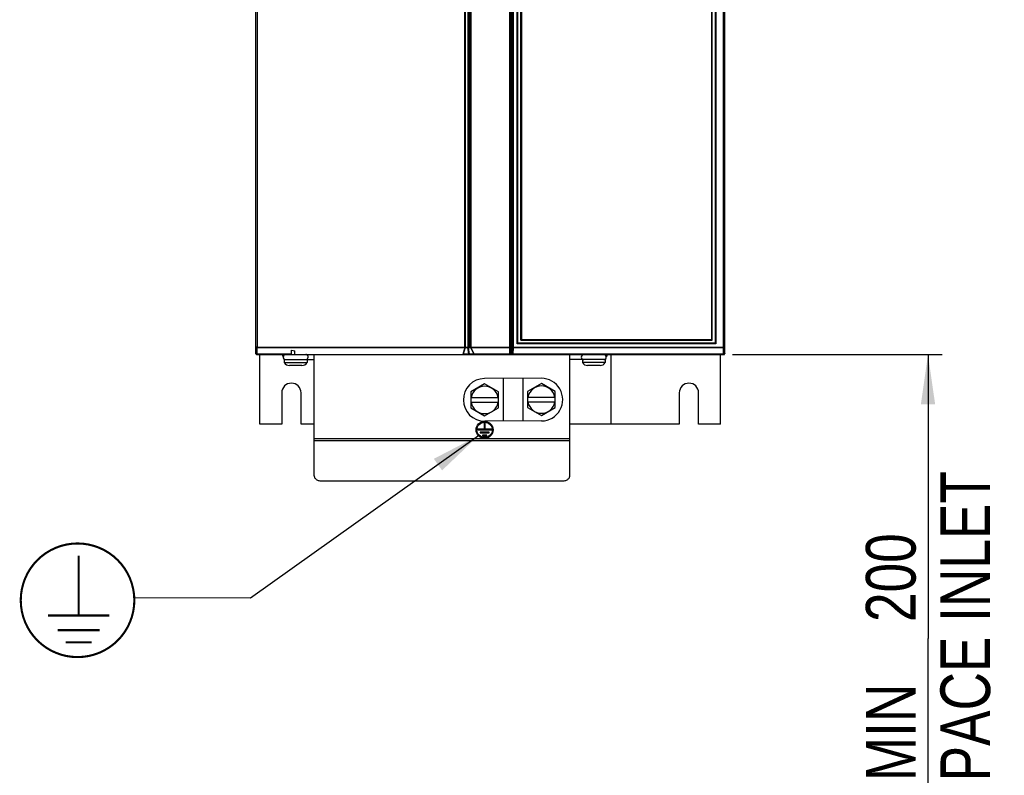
# Model space of a CAD drawing. Extents: x 0 to 420, y 0 to 297.
# Tile 3 of 37: x 44 to 113, y 111 to 164. Entities that reach past the tile are written whole.
import ezdxf

# ---------------------------------------------------------------- set-up
doc = ezdxf.new("R2010")
doc.units = 0
doc.header["$LTSCALE"] = 23.1
doc.layers.get('0').update_dxf_attribs({"linetype": 'CONTINUOUS'})
doc.styles.get("Standard").update_dxf_attribs({"font": 'txt', "width": 0.8})
doc.dimstyles.get("Standard").update_dxf_attribs({"dimtxt": 2.5, "dimasz": 2.5, "dimexe": 1.25, "dimexo": 0.625, "dimtad": 1, "dimcen": 2.5, "dimazin": 3, "dimtfac": 1, "dimtmove": 0, "dimatfit": 3})

# ---------------------------------------------------------------- blocks, each defined once
blk = doc.blocks.new('_FILLED')
at = {"color": 0, "linetype": 'BYBLOCK'}
blk.add_solid([(0, 0), (-1, 0.143), (-1, -0.143)], dxfattribs=at)
blk = doc.blocks.new('*D0')
at = {"color": 2, "linetype": 'CONTINUOUS'}
for p, q in [((94.343, 140.507), (109.122, 140.507)), ((108.122, 140.507), (108.122, 120.515)), ((108.122, 100.523), (108.122, 120.515)), ((103.763, 100.523), (109.122, 100.523))]:
    blk.add_line(p, q, dxfattribs=at)
at = {"color": 2, "linetype": 'CONTINUOUS', "xscale": 3.5, "yscale": 3.5, "zscale": 3.5}
for p, rotation in [((108.122, 140.507), 90), ((108.122, 100.523), 270)]:
    blk.add_blockref('_FILLED', p, dxfattribs=dict(at, rotation=rotation))
at = {"color": 5, "linetype": 'CONTINUOUS', "width": 0.8}
for s, p in [('AIR SPACE INLET', (112.497, 100.67)), ('200', (107.247, 121.67)), ('MIN ', (107.247, 110.47))]:
    blk.add_text(s, height=3.5, rotation=90, dxfattribs=at).set_placement(p)
blk = doc.blocks.new('EARTH_BL1', base_point=(60.34, 126.994))
at = {"color": 2, "linetype": 'CONTINUOUS'}
for p, q in [((76.458, 134.786), (60.412, 123.343)), ((60.412, 123.343), (52.219, 123.381))]:
    blk.add_line(p, q, dxfattribs=at)
at = {"color": 7, "linetype": 'CONTINUOUS', "const_width": 0.148}
blk.add_lwpolyline([(44.223, 123.202, 1), (52.223, 123.202, 1)], format="xyb", close=True, dxfattribs=at)
for points in [[(48.302, 122.128), (48.302, 126.346)], [(46.151, 122.128), (50.453, 122.128)], [(46.823, 121.097), (49.78, 121.097)], [(47.384, 120.237), (49.219, 120.237)]]:
    blk.add_lwpolyline(points, dxfattribs=at)
at = {"color": 2, "linetype": 'CONTINUOUS'}
blk.add_solid([(73.899, 132.347), (76.458, 134.786), (73.318, 133.161)], dxfattribs=at)

msp = doc.modelspace()

# ---------------------------------------------------------------- linework, layer by layer
at = {"color": 7, "linetype": 'CONTINUOUS'}
for p, q in [((60.785, 140.557), (60.785, 210.457)), ((78.709, 210.457), (78.709, 140.557)), ((78.791, 140.597), (78.791, 210.507)), ((93.803, 140.597), (93.803, 210.467)), ((79.239, 141.307), (79.239, 184.207)), ((79.439, 141.507), (79.439, 184.207)), ((92.931, 141.507), (92.931, 184.207)), ((93.131, 184.207), (93.131, 141.307)), ((79.439, 141.507), (92.931, 141.507)), ((63.281, 140.804), (63.531, 140.754)), ((63.281, 140.507), (63.281, 140.804)), ((93.132, 141.307), (79.239, 141.307)), ((60.835, 140.507), (75.334, 140.507)), ((61.06, 135.607), (61.06, 140.507)), ((62.785, 140.147), (64.895, 140.147)), ((62.785, 140.147), (62.785, 139.947)), ((63.531, 140.507), (63.531, 140.754)), ((64.385, 140.147), (64.385, 139.947)), ((64.895, 131.961), (64.895, 140.507)), ((75.35, 140.507), (93.785, 140.507)), ((78.708, 140.547), (93.771, 140.547)), ((82.895, 131.961), (82.895, 140.507)), ((85.385, 140.147), (82.895, 140.147)), ((83.785, 140.147), (83.785, 139.947)), ((85.385, 140.147), (85.385, 139.947)), ((85.785, 140.507), (85.785, 135.607)), ((93.485, 140.507), (93.485, 140.547)), ((93.511, 135.607), (93.511, 140.507)), ((93.785, 140.507), (93.785, 140.549)), ((62.785, 139.947), (64.385, 139.947)), ((64.025, 139.727), (63.145, 139.727)), ((85.385, 139.947), (83.785, 139.947)), ((85.025, 139.727), (84.145, 139.727)), ((80.887, 138.828), (76.887, 138.807)), ((78.194, 138.814), (78.209, 135.814)), ((79.58, 138.821), (79.595, 135.821)), ((76.895, 138.437), (75.917, 137.872)), ((77.873, 137.872), (76.895, 138.437)), ((80.895, 138.457), (79.917, 137.893)), ((81.873, 137.893), (80.895, 138.457)), ((62.605, 137.807), (62.605, 135.607)), ((63.965, 135.607), (63.965, 137.807)), ((75.917, 137.872), (75.917, 136.743)), ((75.917, 137.487), (77.873, 137.487)), ((77.873, 136.743), (77.873, 137.872)), ((79.917, 137.893), (79.917, 136.763)), ((79.917, 137.508), (81.873, 137.508)), ((81.873, 136.763), (81.873, 137.893)), ((90.605, 137.807), (90.605, 135.607)), ((91.965, 135.607), (91.965, 137.807)), ((77.873, 137.127), (75.917, 137.127)), ((75.917, 136.743), (76.895, 136.178)), ((76.895, 136.178), (77.873, 136.743)), ((81.873, 137.148), (79.917, 137.148)), ((79.917, 136.763), (80.895, 136.199)), ((80.895, 136.199), (81.873, 136.763)), ((62.605, 135.607), (61.06, 135.607)), ((64.895, 135.607), (63.965, 135.607)), ((76.865, 135.257), (76.415, 135.257)), ((76.415, 135.257), (76.415, 135.197)), ((76.925, 135.677), (76.865, 135.677)), ((76.865, 135.677), (76.865, 135.257)), ((80.902, 135.828), (76.902, 135.807)), ((76.925, 135.257), (76.925, 135.677)), ((77.375, 135.257), (76.925, 135.257)), ((77.375, 135.197), (77.375, 135.257)), ((90.605, 135.607), (82.895, 135.607)), ((93.511, 135.607), (91.965, 135.607)), ((76.415, 135.197), (77.375, 135.197)), ((77.207, 135.047), (76.583, 135.047)), ((76.583, 135.047), (76.583, 134.987)), ((76.583, 134.987), (77.207, 134.987)), ((77.039, 134.837), (76.751, 134.837)), ((76.751, 134.837), (76.751, 134.777)), ((76.751, 134.777), (77.039, 134.777)), ((77.039, 134.777), (77.039, 134.837)), ((77.207, 134.987), (77.207, 135.047)), ((65.395, 131.607), (82.395, 131.607))]:
    msp.add_line(p, q, dxfattribs=at)
at = {"color": 9, "linetype": 'CONTINUOUS'}
for p, q in [((60.863, 210.407), (60.863, 141.028)), ((75.5, 141.028), (75.5, 210.407)), ((75.536, 141.028), (75.536, 210.407)), ((75.706, 210.457), (75.706, 141.028)), ((75.777, 210.457), (75.777, 141.028)), ((75.887, 210.407), (75.887, 141.028)), ((75.921, 210.407), (75.921, 141.028)), ((78.878, 141.028), (78.878, 210.507)), ((78.922, 141.028), (78.922, 210.507)), ((93.689, 210.467), (93.689, 141.028)), ((93.733, 210.467), (93.733, 141.028)), ((79.183, 141.257), (79.183, 184.227)), ((79.483, 184.157), (79.483, 141.557)), ((92.887, 141.557), (92.887, 184.157)), ((93.187, 184.207), (93.187, 141.257)), ((79.483, 141.557), (92.887, 141.557)), ((60.863, 141.028), (60.866, 141.028)), ((60.866, 141.028), (78.709, 141.028)), ((60.869, 140.522), (60.87, 140.993)), ((60.87, 140.993), (75.501, 140.993)), ((75.501, 140.993), (75.35, 140.509)), ((75.526, 140.993), (75.38, 140.522)), ((75.526, 140.993), (75.72, 140.993)), ((75.789, 140.522), (75.72, 140.993)), ((75.77, 140.993), (75.898, 140.993)), ((75.839, 140.522), (75.77, 140.993)), ((75.898, 140.993), (76.138, 140.522)), ((75.922, 140.993), (78.657, 140.993)), ((75.922, 140.993), (76.163, 140.522)), ((78.657, 140.993), (78.657, 140.522)), ((78.863, 140.597), (78.878, 141.028)), ((78.878, 141.028), (93.733, 141.028)), ((78.908, 140.562), (78.924, 140.993)), ((78.924, 140.993), (93.687, 140.993)), ((93.187, 141.257), (79.183, 141.257)), ((93.687, 140.993), (93.702, 140.562)), ((93.733, 141.028), (93.747, 140.597)), ((63.281, 140.522), (60.869, 140.522)), ((75.789, 140.522), (75.38, 140.522)), ((76.138, 140.522), (75.839, 140.522)), ((78.657, 140.522), (76.163, 140.522)), ((78.791, 140.597), (78.863, 140.597)), ((78.908, 140.562), (93.702, 140.562)), ((93.747, 140.597), (93.803, 140.597)), ((64.895, 134.59), (82.895, 134.59)), ((64.895, 134.449), (82.895, 134.449))]:
    msp.add_line(p, q, dxfattribs=at)
for points in [[(78.659, 210.507), (78.659, 210.506), (78.658, 210.502), (78.658, 210.496), (78.657, 210.488), (78.657, 210.478), (78.657, 210.466), (78.656, 210.453), (78.656, 210.438), (78.656, 210.423), (78.656, 141.028)], [(60.785, 141.049), (60.786, 141.046), (60.79, 141.042), (60.795, 141.039), (60.803, 141.037), (60.812, 141.034), (60.823, 141.032), (60.836, 141.03), (60.849, 141.029), (60.863, 141.028)], [(60.785, 141.049), (60.786, 141.04), (60.79, 141.032), (60.795, 141.024), (60.803, 141.016), (60.812, 141.01), (60.823, 141.004), (60.836, 140.999), (60.849, 140.996), (60.863, 140.993)], [(60.863, 141.028), (60.862, 141.019), (60.862, 141.009), (60.862, 141.001), (60.863, 140.993)], [(60.863, 140.993), (60.866, 140.993), (60.87, 140.993)], [(60.866, 141.028), (60.867, 141.018), (60.867, 141.009), (60.868, 141), (60.87, 140.993)], [(75.501, 140.993), (75.5, 141), (75.5, 141.009), (75.5, 141.018), (75.5, 141.028)], [(75.526, 140.993), (75.518, 140.991), (75.51, 140.991), (75.501, 140.993)], [(75.536, 141.028), (75.535, 141.018), (75.533, 141.009), (75.53, 141), (75.526, 140.993)], [(75.706, 141.028), (75.707, 141.023), (75.707, 141.018), (75.709, 141.013), (75.71, 141.007), (75.713, 141.002), (75.716, 140.997), (75.72, 140.993)], [(75.72, 140.993), (75.73, 140.996), (75.74, 140.998), (75.75, 140.998), (75.76, 140.996), (75.77, 140.993)], [(75.72, 140.993), (75.729, 140.987), (75.739, 140.979), (75.75, 140.968)], [(75.77, 140.993), (75.765, 140.989), (75.76, 140.984), (75.755, 140.977), (75.75, 140.968)], [(75.777, 141.028), (75.777, 141.023), (75.776, 141.018), (75.776, 141.013), (75.775, 141.007), (75.773, 141.002), (75.772, 140.997), (75.77, 140.993)], [(75.898, 140.993), (75.893, 141), (75.89, 141.009), (75.887, 141.018), (75.887, 141.028)], [(75.922, 140.993), (75.914, 140.991), (75.905, 140.991), (75.898, 140.993)], [(75.921, 141.028), (75.921, 141.018), (75.921, 141.009), (75.922, 141), (75.922, 140.993)], [(78.656, 141.028), (78.656, 141.018), (78.656, 141.009), (78.656, 141), (78.657, 140.993)], [(78.709, 141.028), (78.708, 141.021), (78.705, 141.014), (78.7, 141.008), (78.694, 141.002), (78.686, 140.998), (78.677, 140.995), (78.667, 140.993), (78.657, 140.993)], [(78.878, 141.028), (78.88, 141.021), (78.883, 141.014), (78.888, 141.007), (78.896, 141.002), (78.904, 140.997), (78.914, 140.994), (78.924, 140.993)], [(78.924, 140.993), (78.923, 141), (78.922, 141.009), (78.922, 141.018), (78.922, 141.028)], [(93.689, 141.028), (93.689, 141.018), (93.689, 141.009), (93.688, 141), (93.687, 140.993)], [(93.733, 141.028), (93.731, 141.021), (93.728, 141.014), (93.722, 141.007), (93.715, 141.002), (93.707, 140.997), (93.697, 140.994), (93.687, 140.993)], [(60.869, 140.522), (60.855, 140.523), (60.841, 140.525), (60.828, 140.528), (60.816, 140.531), (60.806, 140.535), (60.797, 140.54), (60.791, 140.546), (60.787, 140.551), (60.785, 140.557)], [(60.877, 140.507), (60.875, 140.508), (60.873, 140.511), (60.871, 140.516), (60.869, 140.522)], [(64.31, 140.147), (64.319, 140.148), (64.338, 140.152), (64.356, 140.16), (64.37, 140.169)], [(64.37, 140.486), (64.356, 140.495), (64.338, 140.503), (64.319, 140.507)], [(75.767, 140.507), (75.773, 140.508), (75.779, 140.511), (75.785, 140.516), (75.789, 140.522)], [(75.789, 140.522), (75.795, 140.52), (75.8, 140.518), (75.805, 140.517), (75.81, 140.517), (75.814, 140.516), (75.818, 140.516), (75.822, 140.517), (75.827, 140.517), (75.831, 140.518), (75.835, 140.52), (75.839, 140.522)], [(75.839, 140.522), (75.845, 140.516), (75.852, 140.511), (75.859, 140.508), (75.867, 140.507)], [(76.166, 140.507), (76.158, 140.508), (76.151, 140.511), (76.144, 140.516), (76.138, 140.522)], [(76.138, 140.522), (76.146, 140.521), (76.154, 140.521), (76.163, 140.522)], [(76.163, 140.522), (76.163, 140.516), (76.164, 140.511), (76.165, 140.508), (76.166, 140.507)], [(78.709, 140.557), (78.708, 140.55), (78.705, 140.543), (78.7, 140.537), (78.694, 140.532), (78.686, 140.527), (78.677, 140.524), (78.667, 140.522), (78.657, 140.522)], [(78.657, 140.522), (78.657, 140.516), (78.658, 140.511), (78.659, 140.508), (78.659, 140.507)], [(78.863, 140.597), (78.864, 140.59), (78.868, 140.583), (78.873, 140.577), (78.88, 140.571), (78.889, 140.567), (78.898, 140.564), (78.908, 140.562)], [(78.863, 140.597), (78.864, 140.588), (78.867, 140.578), (78.872, 140.569), (78.878, 140.562), (78.885, 140.556), (78.894, 140.551), (78.903, 140.548), (78.913, 140.547)], [(78.913, 140.547), (78.912, 140.548), (78.911, 140.551), (78.909, 140.556), (78.908, 140.562)], [(83.801, 140.486), (83.814, 140.495), (83.832, 140.503), (83.851, 140.507), (83.861, 140.507)], [(83.861, 140.147), (83.851, 140.148), (83.832, 140.152), (83.814, 140.16), (83.801, 140.169)], [(93.747, 140.597), (93.746, 140.588), (93.743, 140.578), (93.739, 140.569), (93.732, 140.562), (93.725, 140.556), (93.716, 140.551), (93.707, 140.548), (93.697, 140.547)], [(93.702, 140.562), (93.701, 140.556), (93.7, 140.551), (93.698, 140.548), (93.697, 140.547)], [(93.747, 140.597), (93.746, 140.59), (93.742, 140.583), (93.737, 140.577), (93.73, 140.571), (93.721, 140.567), (93.712, 140.564), (93.702, 140.562)]]:
    msp.add_lwpolyline(points, dxfattribs=at)
at = {"color": 7, "linetype": 'CONTINUOUS'}
for points in [[(79.439, 141.508), (79.44, 141.51), (79.442, 141.513), (79.446, 141.517), (79.45, 141.522), (79.454, 141.527), (79.46, 141.533), (79.465, 141.539), (79.471, 141.545), (79.477, 141.551), (79.483, 141.557)], [(92.931, 141.508), (92.93, 141.51), (92.928, 141.513), (92.925, 141.517), (92.921, 141.522), (92.916, 141.527), (92.911, 141.533), (92.905, 141.539), (92.899, 141.545), (92.893, 141.551), (92.887, 141.557)], [(79.239, 141.307), (79.237, 141.306), (79.234, 141.304), (79.229, 141.301), (79.224, 141.297), (79.219, 141.292), (79.213, 141.287), (79.207, 141.281), (79.201, 141.275), (79.195, 141.269), (79.189, 141.263), (79.183, 141.257)], [(93.132, 141.307), (93.133, 141.306), (93.137, 141.304), (93.141, 141.301), (93.146, 141.297), (93.151, 141.292), (93.157, 141.287), (93.163, 141.281), (93.169, 141.275), (93.175, 141.269), (93.181, 141.263), (93.187, 141.257)], [(75.334, 140.507), (75.34, 140.507), (75.345, 140.508), (75.35, 140.509)], [(75.38, 140.522), (75.37, 140.516), (75.36, 140.512), (75.35, 140.509)], [(78.841, 140.547), (78.831, 140.548), (78.821, 140.551), (78.813, 140.556), (78.805, 140.562), (78.799, 140.569), (78.794, 140.578), (78.792, 140.588), (78.791, 140.597)], [(93.785, 140.549), (93.778, 140.548), (93.771, 140.547)], [(93.803, 140.597), (93.803, 140.596), (93.803, 140.594), (93.803, 140.593), (93.803, 140.592), (93.803, 140.591), (93.803, 140.59), (93.803, 140.589), (93.803, 140.588), (93.803, 140.587), (93.803, 140.586), (93.803, 140.585), (93.803, 140.584), (93.802, 140.583), (93.802, 140.582), (93.802, 140.581), (93.802, 140.58), (93.802, 140.578), (93.801, 140.577), (93.801, 140.576), (93.801, 140.575), (93.801, 140.574), (93.8, 140.573), (93.8, 140.572), (93.799, 140.57), (93.799, 140.569), (93.799, 140.568), (93.798, 140.567), (93.798, 140.565), (93.797, 140.564), (93.796, 140.563), (93.796, 140.562), (93.795, 140.56), (93.794, 140.559), (93.793, 140.558), (93.793, 140.556), (93.792, 140.555), (93.79, 140.554), (93.789, 140.553), (93.788, 140.551), (93.787, 140.55), (93.785, 140.549)], [(64.895, 131.961), (64.898, 131.921), (64.907, 131.882), (64.923, 131.844), (64.944, 131.807), (64.971, 131.773), (65.004, 131.74), (65.041, 131.711), (65.083, 131.684), (65.128, 131.661), (65.178, 131.642), (65.229, 131.627), (65.283, 131.616), (65.339, 131.609), (65.395, 131.607)], [(82.395, 131.607), (82.45, 131.609), (82.506, 131.616), (82.56, 131.627), (82.611, 131.642), (82.661, 131.661), (82.706, 131.684), (82.748, 131.711), (82.785, 131.74), (82.818, 131.773), (82.845, 131.807), (82.866, 131.844), (82.882, 131.882), (82.891, 131.921), (82.895, 131.961)]]:
    msp.add_lwpolyline(points, dxfattribs=at)
for radius in [0.6, 0.54]:
    msp.add_circle((76.895, 135.197), radius, dxfattribs=at)
for centre, radius, start, end in [((60.835, 140.557), 0.05, 180, 270), ((62.805, 140.507), 0.18, 180, 237.20117), ((62.885, 140.327), 0.18, 90.98732, 270), ((62.885, 140.327), 0.18, 170.69284, 270), ((64.285, 140.327), 0.18, 270, 83.02239), ((78.659, 140.557), 0.05, 270, 360), ((83.885, 140.327), 0.18, 90, 270), ((85.285, 140.327), 0.18, 270, 89.01268), ((85.286, 140.327), 0.18, 270, 9.30716), ((85.365, 140.507), 0.18, 302.79883, 360), ((63.145, 140.132), 0.405, 207.14087, 270), ((64.025, 140.132), 0.405, 270, 332.85913), ((84.145, 140.132), 0.405, 207.14087, 270), ((85.025, 140.132), 0.405, 270, 332.85913), ((76.895, 137.307), 1.5, 90.29666, 270.29666), ((80.894, 137.328), 1.5, 270.29666, 90.29666), ((63.285, 137.807), 0.68, 0, 180), ((76.895, 137.307), 0.964, 10.75648, 169.24352), ((80.895, 137.328), 0.964, 10.75648, 169.24352), ((91.285, 137.807), 0.68, 0, 180), ((76.895, 137.307), 0.964, 190.75648, 349.24352), ((80.895, 137.328), 0.964, 190.75648, 349.24352)]:
    msp.add_arc(centre, radius, start, end, dxfattribs=at)

# ---------------------------------------------------------------- block references
at = {"color": 2, "linetype": 'CONTINUOUS'}
msp.add_blockref('EARTH_BL1', (60.34, 126.994), dxfattribs=at)

# ---------------------------------------------------------------- dimensions: what is measured, and where the dimension line sits
dim = msp.add_linear_dim(base=(108.122, 140.507), p1=(103.763, 100.523), p2=(94.343, 140.507), angle=90, dimstyle='Standard', dxfattribs=at)
dim.commit()
dim.dimension.update_dxf_attribs({"geometry": '*D0', "text_midpoint": (108.122, 121.67), "dimtype": 128})

doc.saveas('drawing.dxf')
